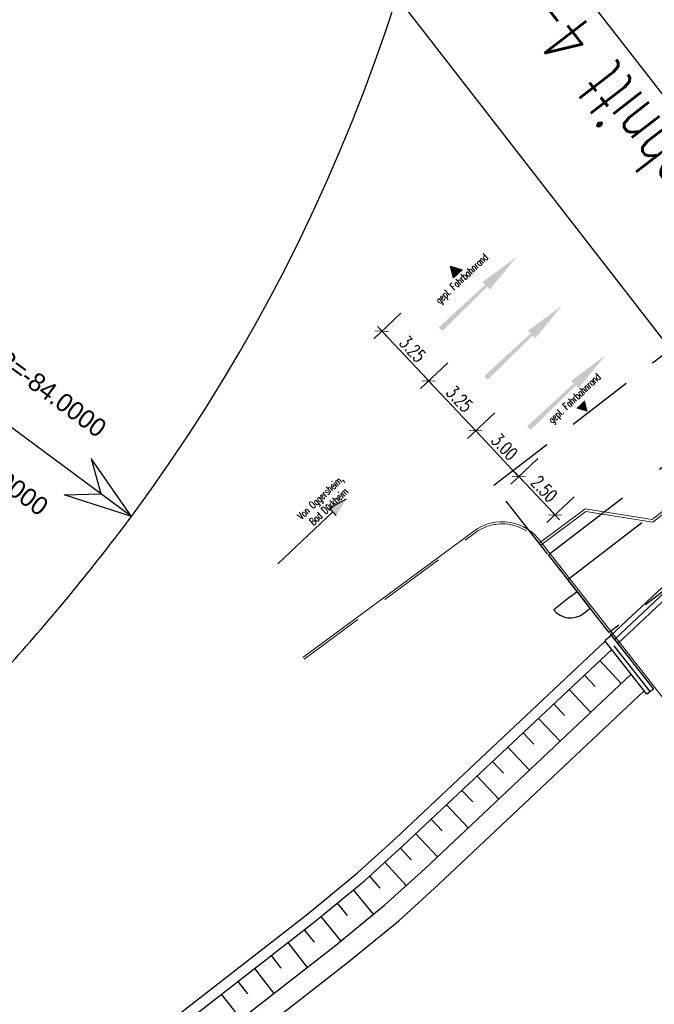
# Model space of a CAD drawing. Header units: metres. Extents: x 3458045 to 3462392, y 5482308 to 5484762.
# Tile 9 of 256: x 3459716 to 3459746, y 5483369 to 5483415. Entities that reach past the tile are written whole.
import ezdxf
from ezdxf.enums import TextEntityAlignment as Align

# ---------------------------------------------------------------- set-up
doc = ezdxf.new("R2010")
doc.units = ezdxf.units.M
doc.header["$PDMODE"] = 3
doc.header["$PDSIZE"] = 0.1
doc.linetypes.add('AUSGEZOGEN', pattern=[2, 1, 1])
doc.linetypes.add('VERDECKT', pattern=[9.525, 6.35, -3.175])
doc.layers.get('0').update_dxf_attribs({"linetype": 'CONTINUOUS'})
doc.layers.get('DEFPOINTS').update_dxf_attribs({"linetype": 'CONTINUOUS'})
for name, color, linetype in [('SP_ACHSE_6522', 7, 'CONTINUOUS'), ('SP_AXIS', 7, 'CONTINUOUS'), ('SP_BW5xx-StwWarenhofOst', 7, 'CONTINUOUS'), ('SP_TEXT', 2, 'CONTINUOUS'), ('SP_VERM', 1, 'CONTINUOUS'), ('SP_VERM-VA-B44', 150, 'CONTINUOUS')]:
    doc.layers.add(name, color=color, linetype=linetype)
doc.layers.add('SP_Richtungspfeile', color=1, linetype='CONTINUOUS', lineweight=13)
doc.styles.add('K_ISOCP', font='k_isocp.shx')
doc.styles.add('SP_F', font='romans.shx', dxfattribs={"width": 0.7, "bigfont": 'sp_f.shx'})
doc.dimstyles.new('SOFI25$0', dxfattribs={"dimtxt": 2.5, "dimasz": 0.25, "dimexe": 0.9, "dimexo": 0.625, "dimgap": 0.675, "dimtad": 1, "dimdec": 3, "dimrnd": 0.001, "dimzin": 1, "dimdsep": 46, "dimtxsty": 'SP_F', "dimblk1": 'SOF_BEMSTR1', "dimblk2": 'SOF_BEMSTR2', "dimsah": 1, "dimcen": 2.5, "dimse1": 1, "dimse2": 1, "dimclrd": 1, "dimclre": 1, "dimclrt": 1, "dimaunit": 2, "dimadec": 3, "dimazin": 0, "dimtfac": 1, "dimtdec": 3, "dimtmove": 0, "dimatfit": 3, "dimfxl": 1, "dimtolj": 1, "dimtzin": 0, "dimlwd": 0, "dimlwe": 0, "dimarcsym": 0})

# ---------------------------------------------------------------- blocks, each defined once
blk = doc.blocks.new('kmr_li')
at = {"color": 1, "linetype": 'Continuous'}
blk.add_line((0, 0), (0, 3.571), dxfattribs=at)
at = {"color": 1}
for p, q in [((0, 0), (-0.306, 0.907)), ((-0.306, 0.907), (0, 0.519)), ((0, 0), (0.306, 0.907)), ((0.306, 0.907), (0, 0.519))]:
    blk.add_line(p, q, dxfattribs=at)
at = {"color": 1, "linetype": 'Continuous', "style": 'K_ISOCP'}
blk.add_attdef('STATION', text='', height=1, rotation=270.0001, dxfattribs=at).set_placement((0, 4.404), align=Align.MIDDLE_RIGHT)
blk.add_attdef('PARAUL', text='', height=1, rotation=270.0001, dxfattribs=at).set_placement((-0.5, 1), align=Align.TOP_RIGHT)
blk.add_attdef('PARAOL', text='', height=1, rotation=270.0001, dxfattribs=at).set_placement((0.5, 1), align=Align.BOTTOM_RIGHT)
blk = doc.blocks.new('*U18')
at = {"color": 0, "linetype": 'ByBlock'}
for p, q in [((0, 0), (1.028, -1.092)), ((-0.728, -0.686), (-0.214, -1.232)), ((-1.456, -1.371), (-0.427, -2.463)), ((-2.184, -2.057), (-1.67, -2.603)), ((-2.912, -2.743), (-1.883, -3.834)), ((-3.64, -3.428), (-3.126, -3.974)), ((-4.368, -4.114), (-3.339, -5.206)), ((-5.096, -4.799), (-4.581, -5.345)), ((-5.824, -5.485), (-4.795, -6.577)), ((-6.552, -6.171), (-6.037, -6.717)), ((-7.279, -6.856), (-6.251, -7.948)), ((-8.007, -7.542), (-7.493, -8.088)), ((-8.735, -8.228), (-7.707, -9.32)), ((-9.465, -8.911), (-8.963, -9.468)), ((-10.208, -9.581), (-9.202, -10.694)), ((-10.95, -10.251), (-10.447, -10.808)), ((-11.713, -10.897), (-10.761, -12.057)), ((-12.486, -11.532), (-12.01, -12.112)), ((-13.259, -12.166), (-12.307, -13.326)), ((-14.041, -12.789), (-13.581, -13.381)), ((-14.831, -13.403), (-13.909, -14.587)), ((-15.62, -14.017), (-15.159, -14.609)), ((-16.409, -14.631), (-15.488, -15.815)), ((-17.198, -15.245), (-16.738, -15.837)), ((-17.987, -15.859), (-17.066, -17.043))]:
    blk.add_line(p, q, dxfattribs=at)
blk = doc.blocks.new('SOF_BEMSTR1')
at = {"color": 0, "linetype": 'ByBlock', "lineweight": -2}
for p, q in [((0, 20), (0, -8.5)), ((3.535, 3.535), (-3.535, -3.535)), ((-5, 0), (5, 0))]:
    blk.add_line(p, q, dxfattribs=at)
blk = doc.blocks.new('SOF_BEMSTR2')
at = {"color": 0, "linetype": 'ByBlock', "lineweight": -2}
for p, q in [((0, -20), (0, 8.5)), ((3.535, 3.535), (-3.535, -3.535)), ((-5, 0), (5, 0))]:
    blk.add_line(p, q, dxfattribs=at)
blk = doc.blocks.new('*D84')
at = {"layer": 'DEFPOINTS', "color": 0, "linetype": 'AUSGEZOGEN', "transparency": 16777216}
for p in [(3459734.013, 5483401.346), (3459733.238, 5483400.616), (3459736.241, 5483398.98)]:
    blk.add_point(p, dxfattribs=at)
at = {"layer": 'SP_VERM-VA-B44', "color": 1, "linetype": 'AUSGEZOGEN', "lineweight": 0, "transparency": 16777216}
blk.add_line((3459735.423, 5483398.295), (3459733.28, 5483400.57), dxfattribs=at)
at = {"layer": 'SP_VERM-VA-B44', "color": 1, "linetype": 'AUSGEZOGEN', "lineweight": 0, "transparency": 16777216, "xscale": 0.0625, "yscale": 0.0625, "zscale": 0.0625}
for name, p, rotation in [('SOF_BEMSTR2', (3459733.238, 5483400.616), 133.28543329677), ('SOF_BEMSTR1', (3459735.466, 5483398.25), 313.28543329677)]:
    blk.add_blockref(name, p, dxfattribs=dict(at, rotation=rotation))
at = {"layer": 'SP_VERM-VA-B44', "color": 1, "linetype": 'AUSGEZOGEN', "transparency": 16777216, "insert": (3459734.702, 5483399.763), "char_height": 0.625, "attachment_point": 5, "rotation": 313.2854, "style": 'SP_F'}
blk.add_mtext('\\A1;\\A1;3.25{\\H.7x;\\S^ ;}', dxfattribs=at)
blk = doc.blocks.new('*D85')
at = {"layer": 'DEFPOINTS', "color": 0, "linetype": 'AUSGEZOGEN', "transparency": 16777216}
for p in [(3459736.241, 5483398.98), (3459735.466, 5483398.25), (3459738.47, 5483396.614)]:
    blk.add_point(p, dxfattribs=at)
at = {"layer": 'SP_VERM-VA-B44', "color": 1, "linetype": 'AUSGEZOGEN', "lineweight": 0, "transparency": 16777216}
blk.add_line((3459737.651, 5483395.93), (3459735.509, 5483398.204), dxfattribs=at)
at = {"layer": 'SP_VERM-VA-B44', "color": 1, "linetype": 'AUSGEZOGEN', "lineweight": 0, "transparency": 16777216, "xscale": 0.0625, "yscale": 0.0625, "zscale": 0.0625}
for name, p, rotation in [('SOF_BEMSTR2', (3459735.466, 5483398.25), 133.28543329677), ('SOF_BEMSTR1', (3459737.694, 5483395.884), 313.28543329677)]:
    blk.add_blockref(name, p, dxfattribs=dict(at, rotation=rotation))
at = {"layer": 'SP_VERM-VA-B44', "color": 1, "linetype": 'AUSGEZOGEN', "transparency": 16777216, "insert": (3459736.93, 5483397.397), "char_height": 0.625, "attachment_point": 5, "rotation": 313.2854, "style": 'SP_F'}
blk.add_mtext('\\A1;\\A1;3.25{\\H.7x;\\S^ ;}', dxfattribs=at)
blk = doc.blocks.new('*D86')
at = {"layer": 'DEFPOINTS', "color": 0, "linetype": 'AUSGEZOGEN', "transparency": 16777216}
for p in [(3459738.47, 5483396.614), (3459740.526, 5483394.431), (3459739.751, 5483393.7)]:
    blk.add_point(p, dxfattribs=at)
at = {"layer": 'SP_VERM-VA-B44', "color": 1, "linetype": 'AUSGEZOGEN', "lineweight": 0, "transparency": 16777216}
blk.add_line((3459737.737, 5483395.839), (3459739.708, 5483393.746), dxfattribs=at)
at = {"layer": 'SP_VERM-VA-B44', "color": 1, "linetype": 'AUSGEZOGEN', "lineweight": 0, "transparency": 16777216, "xscale": 0.0625, "yscale": 0.0625, "zscale": 0.0625}
for name, p, rotation in [('SOF_BEMSTR2', (3459737.694, 5483395.884), 133.28543329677), ('SOF_BEMSTR1', (3459739.751, 5483393.7), 313.28543329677)]:
    blk.add_blockref(name, p, dxfattribs=dict(at, rotation=rotation))
at = {"layer": 'SP_VERM-VA-B44', "color": 1, "linetype": 'AUSGEZOGEN', "transparency": 16777216, "insert": (3459739.073, 5483395.122), "char_height": 0.625, "attachment_point": 5, "rotation": 313.2854, "style": 'SP_F'}
blk.add_mtext('\\A1;\\A1;3.00{\\H.7x;\\S^ ;}', dxfattribs=at)
blk = doc.blocks.new('*D87')
at = {"layer": 'DEFPOINTS', "color": 0, "linetype": 'AUSGEZOGEN', "transparency": 16777216}
for p in [(3459740.526, 5483394.431), (3459742.241, 5483392.611), (3459741.465, 5483391.88)]:
    blk.add_point(p, dxfattribs=at)
at = {"layer": 'SP_VERM-VA-B44', "color": 1, "linetype": 'AUSGEZOGEN', "lineweight": 0, "transparency": 16777216}
blk.add_line((3459739.794, 5483393.655), (3459741.422, 5483391.926), dxfattribs=at)
at = {"layer": 'SP_VERM-VA-B44', "color": 1, "linetype": 'AUSGEZOGEN', "lineweight": 0, "transparency": 16777216, "xscale": 0.0625, "yscale": 0.0625, "zscale": 0.0625}
for name, p, rotation in [('SOF_BEMSTR2', (3459739.751, 5483393.7), 133.28543329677), ('SOF_BEMSTR1', (3459741.465, 5483391.88), 313.28543329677)]:
    blk.add_blockref(name, p, dxfattribs=dict(at, rotation=rotation))
at = {"layer": 'SP_VERM-VA-B44', "color": 1, "linetype": 'AUSGEZOGEN', "transparency": 16777216, "insert": (3459740.958, 5483393.12), "char_height": 0.625, "attachment_point": 5, "rotation": 313.2854, "style": 'SP_F'}
blk.add_mtext('\\A1;\\A1;2.50{\\H.7x;\\S^ ;}', dxfattribs=at)

msp = doc.modelspace()

# ---------------------------------------------------------------- hatches: boundary and pattern name
at = {"layer": 'SP_Richtungspfeile', "ltscale": 0.5}
for points in [[(3459738.0278, 5483402.9551), (3459738.1518, 5483402.8247), (3459735.9435, 5483400.7935), (3459736.1089, 5483400.6196), (3459738.2483, 5483402.7232), (3459738.3723, 5483402.5928), (3459739.6493, 5483404.1522)], [(3459740.1868, 5483400.6355), (3459740.3109, 5483400.5051), (3459738.1025, 5483398.4739), (3459738.2679, 5483398.3), (3459740.4074, 5483400.4037), (3459740.5314, 5483400.2732), (3459741.8084, 5483401.8327)], [(3459742.2335, 5483398.2582), (3459742.3575, 5483398.1277), (3459740.1492, 5483396.0965), (3459740.3146, 5483395.9226), (3459742.454, 5483398.0263), (3459742.5781, 5483397.8958), (3459743.855, 5483399.4553)]]:
    msp.add_hatch(color=154, dxfattribs=at).paths.add_polyline_path(points)
at = {"layer": 'SP_TEXT', "linetype": 'AUSGEZOGEN', "ltscale": 0.5}
h = msp.add_hatch(color=154, dxfattribs=at)
h.dxf.hatch_style = 1
h.paths.add_polyline_path([(3459736.5096, 5483403.6976), (3459737.051, 5483403.5287), (3459736.6458, 5483403.1471)])
h = msp.add_hatch(color=154, dxfattribs=at)
h.dxf.hatch_style = 1
h.paths.add_polyline_path([(3459743.0233, 5483396.782), (3459742.887, 5483397.3325), (3459742.4819, 5483396.9509)])
at = {"layer": 'SP_TEXT', "linetype": 'AUSGEZOGEN'}
h = msp.add_hatch(color=154, dxfattribs=at)
h.dxf.hatch_style = 1
h.paths.add_polyline_path([(3459731.5471, 5483392.6262), (3459730.7444, 5483392.2001), (3459731.0737, 5483391.8504)])

# ---------------------------------------------------------------- linework, layer by layer
at = {"layer": 'SP_ACHSE_6522'}
msp.add_lwpolyline([(3459229.4672, 5482926.1282), (3459700.9365, 5483370.1911, 0.0009062), (3459704.032, 5483373.1137, 0.0027187), (3459707.1063, 5483376.0588, 0.0045312), (3459710.1375, 5483379.048, 0.0063437), (3459713.103, 5483382.1025, 0.0081562), (3459715.9786, 5483385.2416, 0.0099688), (3459718.7385, 5483388.4827, 0.0116649), (3459721.3314, 5483391.8093, 0.2982767), (3459726.7049, 5483483.6852, 0.0116649)], format="xyb", dxfattribs=at)
at = {"layer": 'SP_AXIS'}
msp.add_lwpolyline([(3459229.4672, 5482926.1282), (3459700.9365, 5483370.1911, 0.0009062), (3459704.032, 5483373.1137, 0.0027187), (3459707.1063, 5483376.0588, 0.0045312), (3459710.1375, 5483379.048, 0.0063437), (3459713.103, 5483382.1025, 0.0081562), (3459715.9786, 5483385.2416, 0.0099688), (3459718.7385, 5483388.4827, 0.0116649), (3459721.3314, 5483391.8093, 0.2982767), (3459726.7049, 5483483.6852, 0.0116649)], format="xyb", dxfattribs=at)
at = {"layer": 'SP_BW5xx-StwWarenhofOst', "color": 96, "linetype": 'VERDECKT', "ltscale": 0.5}
for p, q in [((3459738.5622, 5483393.2969), (3459746.6224, 5483399.5045)), ((3459744.048, 5483386.2883), (3459738.5622, 5483393.2969)), ((3459752.0529, 5483392.4534), (3459744.048, 5483386.2883))]:
    msp.add_line(p, q, dxfattribs=at)
at = {"layer": 'SP_BW5xx-StwWarenhofOst', "color": 96}
for p, q in [((3459744.146, 5483386.1631), (3459754.3772, 5483395.7996)), ((3459744.3174, 5483385.9811), (3459754.5486, 5483395.6176)), ((3459744.4555, 5483385.7677), (3459754.7397, 5483395.4541))]:
    msp.add_line(p, q, dxfattribs=at)
at = {"layer": 'SP_BW5xx-StwWarenhofOst', "color": 96, "linetype": 'VERDECKT', "ltscale": 0.7, "flags": 128}
for points in [[(3459741.151, 5483389.9894), (3459763.0629, 5483406.8652)], [(3459742.0756, 5483388.8082), (3459764.0371, 5483405.7222)]]:
    msp.add_lwpolyline(points, dxfattribs=at)
at = {"layer": 'SP_BW5xx-StwWarenhofOst', "color": 96, "lineweight": 9}
for points in [[(3459770.648, 5483405.5591), (3459754.2771, 5483398.0633), (3459746.0874, 5483391.6569), (3459742.909, 5483392.1767), (3459740.7201, 5483390.54)], [(3459770.6979, 5483405.45), (3459754.3399, 5483397.96), (3459746.1199, 5483391.53), (3459742.94, 5483392.05), (3459740.7941, 5483390.4455)], [(3459754.954, 5483372.517), (3459740.7949, 5483390.6066), (3459740.6731, 5483390.7637), (3459740.5197, 5483390.9261), (3459740.3502, 5483391.0738), (3459740.166, 5483391.2039), (3459739.9715, 5483391.3139), (3459739.7667, 5483391.4053), (3459739.5528, 5483391.4749), (3459739.3334, 5483391.5237), (3459739.1031, 5483391.5506), (3459738.8699, 5483391.5544), (3459738.6376, 5483391.5338), (3459738.555, 5483391.5176), (3459738.4074, 5483391.4887), (3459738.1856, 5483391.4208), (3459737.9723, 5483391.3314), (3459737.7666, 5483391.2195), (3459737.5944, 5483391.1003), (3459729.4844, 5483385.1101)], [(3459740.7951, 5483390.6064), (3459740.6731, 5483390.7637), (3459740.5197, 5483390.9261), (3459740.3502, 5483391.0738), (3459740.166, 5483391.2039), (3459739.9715, 5483391.3139), (3459739.7667, 5483391.4053), (3459739.5528, 5483391.4749), (3459739.3334, 5483391.5237), (3459739.1031, 5483391.5506), (3459738.8699, 5483391.5544), (3459738.6376, 5483391.5338), (3459738.555, 5483391.5176), (3459738.4074, 5483391.4887), (3459738.1856, 5483391.4208), (3459737.9723, 5483391.3314), (3459737.7666, 5483391.2195), (3459737.5956, 5483391.1013)]]:
    msp.add_lwpolyline(points, dxfattribs=at)
at = {"layer": 'SP_BW5xx-StwWarenhofOst', "color": 96, "linetype": 'VERDECKT', "lineweight": 9, "ltscale": 0.5, "flags": 128}
msp.add_lwpolyline([(3459754.8753, 5483372.4553), (3459740.7161, 5483390.5451), (3459740.5971, 5483390.6986), (3459740.4503, 5483390.8539), (3459740.2883, 5483390.995), (3459740.1123, 5483391.1193), (3459739.9264, 5483391.2245), (3459739.7308, 5483391.3119), (3459739.5264, 5483391.3784), (3459739.3167, 5483391.425), (3459739.0965, 5483391.4507), (3459738.8735, 5483391.4543), (3459738.6517, 5483391.4346), (3459738.5742, 5483391.4195), (3459738.4317, 5483391.3916), (3459738.2197, 5483391.3267), (3459738.0156, 5483391.2411), (3459737.8191, 5483391.1342), (3459737.6526, 5483391.0189), (3459729.5438, 5483385.0297)], dxfattribs=at)
at = {"layer": 'SP_BW5xx-StwWarenhofOst', "color": 96, "linetype": 'VERDECKT', "ltscale": 0.5, "flags": 128}
msp.add_lwpolyline([(3459741.151, 5483389.9894), (3459744.1412, 5483386.1691)], dxfattribs=at)
at = {"layer": 'SP_BW5xx-StwWarenhofOst', "color": 96, "linetype": 'VERDECKT', "ltscale": 0.2}
for points in [[(3459742.2021, 5483387.9988), (3459742.5165, 5483388.2449)], [(3459742.8241, 5483387.203), (3459743.139, 5483387.4496)]]:
    msp.add_lwpolyline(points, dxfattribs=at)
at = {"layer": 'SP_BW5xx-StwWarenhofOst', "color": 96}
msp.add_lwpolyline([(3459742.2021, 5483387.9988), (3459741.4063, 5483387.3768, 0.4142108), (3459742.8241, 5483387.203, -0.1300745)], format="xyb", dxfattribs=at)
for points in [[(3459681.208, 5483328.9441), (3459719.3139, 5483364.835), (3459729.7181, 5483372.9304), (3459732.0825, 5483374.8715), (3459733.9032, 5483376.5156), (3459743.8546, 5483385.8886)], [(3459681.5508, 5483328.5801), (3459719.6396, 5483364.4549), (3459730.0304, 5483372.5398), (3459732.4089, 5483374.4925), (3459734.2422, 5483376.1481), (3459744.1642, 5483385.4933)], [(3459745.9888, 5483383.486), (3459744.2859, 5483385.6606)], [(3459682.5793, 5483327.4882), (3459720.6165, 5483363.3145), (3459730.967, 5483371.368), (3459733.388, 5483373.3556), (3459735.2592, 5483375.0454), (3459745.0929, 5483384.3074)], [(3459683.2649, 5483326.7603), (3459721.2679, 5483362.5542), (3459731.5914, 5483370.5868), (3459734.0407, 5483372.5976), (3459735.9372, 5483374.3102), (3459745.712, 5483383.5169)]]:
    msp.add_lwpolyline(points, dxfattribs=at)
at = {"layer": 'SP_BW5xx-StwWarenhofOst', "color": 96, "ltscale": 0.5, "flags": 128}
for points in [[(3459743.8321, 5483385.9174), (3459744.146, 5483386.1631)], [(3459744.146, 5483386.1631), (3459746.1454, 5483383.6086), (3459745.8322, 5483383.3634), (3459743.8546, 5483385.8886)]]:
    msp.add_lwpolyline(points, dxfattribs=at)
at = {"layer": 'SP_TEXT', "color": 154, "linetype": 'AUSGEZOGEN', "ltscale": 0.5}
msp.add_lwpolyline([(3459736.5096, 5483403.6976), (3459737.051, 5483403.5287), (3459736.6458, 5483403.1471), (3459736.5096, 5483403.6976)], dxfattribs=at)
at = {"layer": 'SP_TEXT', "color": 154, "linetype": 'AUSGEZOGEN'}
for points in [[(3459731.5471, 5483392.6262), (3459730.7444, 5483392.2001)], [(3459730.9091, 5483392.0252), (3459728.2871, 5483389.5556)], [(3459731.0737, 5483391.8504), (3459730.7444, 5483392.2001)]]:
    msp.add_lwpolyline(points, dxfattribs=at)
at = {"layer": 'SP_VERM', "color": 3, "linetype": 'AUSGEZOGEN'}
for p, q in [((3459708.7362, 5483460.571), (3459755.4719, 5483400.4108)), ((3459703.1095, 5483456.1999), (3459769.7835, 5483370.3743))]:
    msp.add_line(p, q, dxfattribs=at)

# ---------------------------------------------------------------- block references
at = {"layer": 'SP_AXIS', "color": 0}
ref = msp.add_blockref('kmr_li', (3459721.3314, 5483391.8093), dxfattribs=dict(at, xscale=3.500000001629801, yscale=3.500000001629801, zscale=3.500000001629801, rotation=53.43555393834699))
ref.add_attrib('STATION', '1+793.6980', dxfattribs={"layer": '0', "color": 1, "linetype": 'Continuous', "height": 0.875, "rotation": 323.43561, "style": 'K_ISOCP'}).set_placement((3459708.951, 5483400.992), align=Align.MIDDLE_RIGHT)
ref.add_attrib('PARAOL', 'R=-84.0000', dxfattribs={"layer": '0', "color": 1, "linetype": 'Continuous', "height": 0.875, "rotation": 323.43561, "style": 'K_ISOCP'}).set_placement((3459719.5628, 5483395.3), align=Align.BOTTOM_RIGHT)
ref.add_attrib('PARAUL', 'A=50.0000', dxfattribs={"layer": '0', "color": 1, "linetype": 'Continuous', "height": 0.875, "rotation": 323.43561, "style": 'K_ISOCP'}).set_placement((3459717.4777, 5483392.4888), align=Align.TOP_RIGHT)
at = {"layer": 'SP_BW5xx-StwWarenhofOst', "color": 96}
msp.add_blockref('*U18', (3459743.5944, 5483384.9567), dxfattribs=at)

# ---------------------------------------------------------------- texts
at = {"layer": 'SP_TEXT', "color": 154, "char_height": 0.35, "rotation": 43.28543, "style": 'SP_F'}
for s, insert, width, attachment_point in [('\\A1;gepl. Fahrbahnrand', (3459736.917, 5483403.2417), 5.800027, 2), ('\\A1;gepl. Fahrbahnrand', (3459742.5925, 5483397.2159), 5.800027, 8), ('\\A1;\\PVon Oggersheim,\\PBad Dürkheim', (3459730.8352, 5483392.1612), 6.89131, 8)]:
    msp.add_mtext(s, dxfattribs=dict(at, insert=insert, width=width, attachment_point=attachment_point))
at = {"layer": 'SP_VERM', "color": 5, "linetype": 'AUSGEZOGEN', "insert": (3459746.0469, 5483409.304), "char_height": 2.5, "attachment_point": 5, "rotation": 127.68109, "style": 'SP_F'}
msp.add_mtext('\\A1;Bauabschnitt 4-1', dxfattribs=at)

# ---------------------------------------------------------------- dimensions: what is measured, and where the dimension line sits
at = {"layer": 'SP_VERM-VA-B44', "linetype": 'AUSGEZOGEN'}
for base, p1, p2, picture, middle in [((3459733.2376, 5483400.6158), (3459736.2412, 5483398.9803), (3459734.0129, 5483401.3461), '*D84', (3459734.7021, 5483399.7629)), ((3459735.4659, 5483398.25), (3459738.4696, 5483396.6144), (3459736.2412, 5483398.9803), '*D85', (3459736.9304, 5483397.397))]:
    dim = msp.add_linear_dim(base=base, p1=p1, p2=p2, angle=313.28543, text='\\A1;3.25{\\H.7x;\\S^ ;}', dimstyle='SOFI25$0', dxfattribs=at)
    dim.commit()
    dim.dimension.update_dxf_attribs({"geometry": picture, "text_midpoint": middle})
for base, p1, p2, text, picture, middle in [((3459739.7511, 5483393.7003), (3459738.4696, 5483396.6144), (3459740.5265, 5483394.4306), '\\A1;3.00{\\H.7x;\\S^ ;}', '*D86', (3459739.073, 5483395.1222)), ((3459741.4652, 5483391.8805), (3459740.5265, 5483394.4306), (3459742.2405, 5483392.6107), '\\A1;2.50{\\H.7x;\\S^ ;}', '*D87', (3459740.9585, 5483393.1203))]:
    dim = msp.add_linear_dim(base=base, p1=p1, p2=p2, angle=313.28543, text=text, dimstyle='SOFI25$0', override={"dimblk1": 'SOF_BEMSTR2', "dimblk2": 'SOF_BEMSTR1'}, dxfattribs=at)
    dim.commit()
    dim.dimension.update_dxf_attribs({"geometry": picture, "text_midpoint": middle})

doc.saveas('drawing.dxf')
